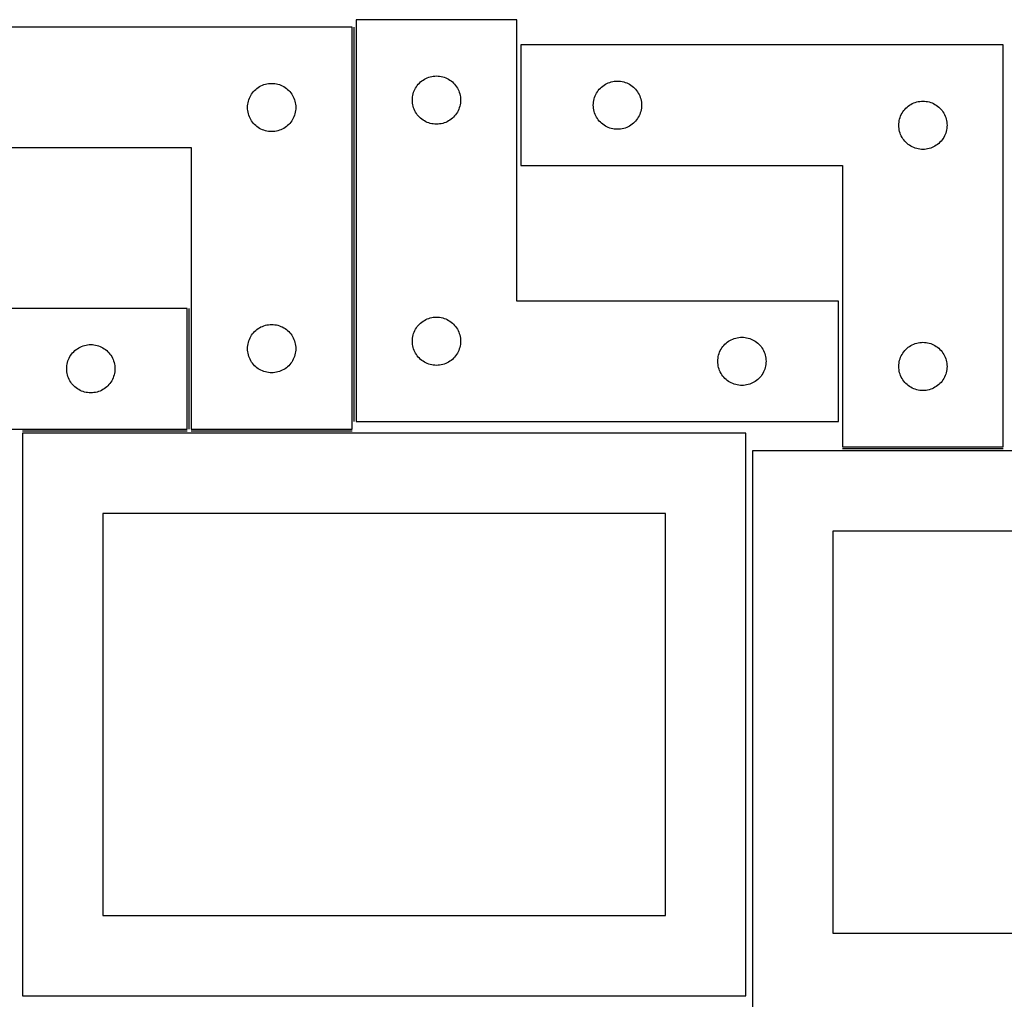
# Model space of a CAD drawing. Header units: millimetres. Extents: x 7 to 1243, y 7 to 2493.
# Tile 15 of 16: x 549 to 916, y 2128 to 2493. Entities that reach past the tile are written whole.
import ezdxf

# ---------------------------------------------------------------- set-up
doc = ezdxf.new("R2010")
doc.units = ezdxf.units.MM
doc.layers.add('COMMON', color=5, linetype='CONTINUOUS', true_color=0x0000ff)
doc.layers.add('CUT', color=7, linetype='CONTINUOUS', true_color=0x000000)

msp = doc.modelspace()

# ---------------------------------------------------------------- linework, layer by layer
at = {"layer": 'COMMON'}
for p, q in [((673.590543, 2343.397984), (673.590543, 2490.639924)), ((612.090542, 2340.639924), (612.090542, 2385.639924)), ((611.340541, 2339.889924), (549.798187, 2339.889924)), ((672.840542, 2339.889924), (612.840542, 2339.889924)), ((915.888881, 2333.243684), (855.888881, 2333.243684))]:
    msp.add_line(p, q, dxfattribs=at)
at = {"layer": 'CUT'}
for p, q in [((734.340543, 2493.397984), (674.340543, 2493.397984)), ((674.340543, 2493.397984), (674.340543, 2343.397984)), ((734.340543, 2388.397984), (734.340543, 2493.397984)), ((672.840542, 2490.639924), (492.840542, 2490.639924)), ((672.840542, 2340.639924), (672.840542, 2490.639924)), ((915.888881, 2483.993684), (735.888881, 2483.993684)), ((735.888881, 2483.993684), (735.888881, 2438.993684)), ((915.888881, 2333.993684), (915.888881, 2483.993684)), ((639.947586, 2469.162295), (640.51117, 2469.333257)), ((640.51117, 2469.333257), (641.084729, 2469.466992)), ((641.084729, 2469.466992), (641.665806, 2469.562928)), ((641.665806, 2469.562928), (642.251913, 2469.620654)), ((642.251913, 2469.620654), (642.840542, 2469.639924)), ((642.840542, 2469.639924), (643.42917, 2469.620654)), ((643.42917, 2469.620654), (644.015277, 2469.562928)), ((644.015277, 2469.562928), (644.596355, 2469.466992)), ((644.596355, 2469.466992), (645.169913, 2469.333257)), ((645.169913, 2469.333257), (645.733497, 2469.162295)), ((697.200363, 2468.876837), (697.573984, 2469.332096)), ((697.573984, 2469.332096), (697.976582, 2469.761945)), ((697.976582, 2469.761945), (698.40643, 2470.164542)), ((698.40643, 2470.164542), (698.86169, 2470.538164)), ((698.86169, 2470.538164), (699.340411, 2470.881211)), ((699.340411, 2470.881211), (699.840543, 2471.192213)), ((699.840543, 2471.192213), (700.359944, 2471.469839)), ((700.359944, 2471.469839), (700.896392, 2471.7129)), ((700.896392, 2471.7129), (701.447587, 2471.920355)), ((701.447587, 2471.920355), (702.011171, 2472.091317)), ((702.011171, 2472.091317), (702.58473, 2472.225052)), ((702.58473, 2472.225052), (703.165807, 2472.320988)), ((703.165807, 2472.320988), (703.751914, 2472.378714)), ((703.751914, 2472.378714), (704.340543, 2472.397984)), ((704.340543, 2472.397984), (704.929171, 2472.378714)), ((704.929171, 2472.378714), (705.515278, 2472.320988)), ((705.515278, 2472.320988), (706.096356, 2472.225052)), ((706.096356, 2472.225052), (706.669914, 2472.091317)), ((706.669914, 2472.091317), (707.233498, 2471.920355)), ((707.233498, 2471.920355), (707.784694, 2471.7129)), ((707.784694, 2471.7129), (708.321141, 2471.469839)), ((708.321141, 2471.469839), (708.840543, 2471.192213)), ((708.840543, 2471.192213), (709.340675, 2470.881211)), ((709.340675, 2470.881211), (709.819395, 2470.538164)), ((709.819395, 2470.538164), (710.274655, 2470.164542)), ((710.274655, 2470.164542), (710.704504, 2469.761945)), ((710.704504, 2469.761945), (711.107101, 2469.332096)), ((711.107101, 2469.332096), (711.480723, 2468.876837)), ((767.388881, 2469.287912), (767.908283, 2469.565539)), ((767.908283, 2469.565539), (768.444731, 2469.8086)), ((768.444731, 2469.8086), (768.995926, 2470.016055)), ((768.995926, 2470.016055), (769.55951, 2470.187016)), ((769.55951, 2470.187016), (770.133069, 2470.320751)), ((770.133069, 2470.320751), (770.714146, 2470.416688)), ((770.714146, 2470.416688), (771.300253, 2470.474414)), ((771.300253, 2470.474414), (771.888881, 2470.493684)), ((771.888881, 2470.493684), (772.47751, 2470.474414)), ((772.47751, 2470.474414), (773.063617, 2470.416688)), ((773.063617, 2470.416688), (773.644694, 2470.320751)), ((773.644694, 2470.320751), (774.218253, 2470.187016)), ((774.218253, 2470.187016), (774.781837, 2470.016055)), ((774.781837, 2470.016055), (775.333032, 2469.8086)), ((775.333032, 2469.8086), (775.86948, 2469.565539)), ((775.86948, 2469.565539), (776.388881, 2469.287912)), ((635.046313, 2465.139924), (635.357315, 2465.640056)), ((635.357315, 2465.640056), (635.700362, 2466.118777)), ((635.700362, 2466.118777), (636.073983, 2466.574036)), ((636.073983, 2466.574036), (636.476581, 2467.003885)), ((636.476581, 2467.003885), (636.906429, 2467.406482)), ((636.906429, 2467.406482), (637.361689, 2467.780104)), ((637.361689, 2467.780104), (637.84041, 2468.123151)), ((637.84041, 2468.123151), (638.340542, 2468.434153)), ((638.340542, 2468.434153), (638.859943, 2468.711779)), ((638.859943, 2468.711779), (639.396391, 2468.95484)), ((639.396391, 2468.95484), (639.947586, 2469.162295)), ((645.733497, 2469.162295), (646.284693, 2468.95484)), ((646.284693, 2468.95484), (646.82114, 2468.711779)), ((646.82114, 2468.711779), (647.340542, 2468.434153)), ((647.340542, 2468.434153), (647.840674, 2468.123151)), ((647.840674, 2468.123151), (648.319394, 2467.780104)), ((648.319394, 2467.780104), (648.774654, 2467.406482)), ((648.774654, 2467.406482), (649.204503, 2467.003885)), ((649.204503, 2467.003885), (649.6071, 2466.574036)), ((649.6071, 2466.574036), (649.980722, 2466.118777)), ((649.980722, 2466.118777), (650.323768, 2465.640056)), ((650.323768, 2465.640056), (650.63477, 2465.139924)), ((695.513475, 2465.153797), (695.64721, 2465.727356)), ((695.64721, 2465.727356), (695.818171, 2466.290939)), ((695.818171, 2466.290939), (696.025627, 2466.842135)), ((696.025627, 2466.842135), (696.268688, 2467.378582)), ((696.268688, 2467.378582), (696.546314, 2467.897984)), ((696.546314, 2467.897984), (696.857316, 2468.398116)), ((696.857316, 2468.398116), (697.200363, 2468.876837)), ((711.480723, 2468.876837), (711.823769, 2468.398116)), ((711.823769, 2468.398116), (712.134771, 2467.897984)), ((712.134771, 2467.897984), (712.412397, 2467.378582)), ((712.412397, 2467.378582), (712.655458, 2466.842135)), ((712.655458, 2466.842135), (712.862914, 2466.290939)), ((712.862914, 2466.290939), (713.033875, 2465.727356)), ((713.033875, 2465.727356), (713.16761, 2465.153797)), ((763.817027, 2465.474282), (764.094653, 2465.993684)), ((764.094653, 2465.993684), (764.405655, 2466.493816)), ((764.405655, 2466.493816), (764.748701, 2466.972537)), ((764.748701, 2466.972537), (765.122323, 2467.427796)), ((765.122323, 2467.427796), (765.52492, 2467.857645)), ((765.52492, 2467.857645), (765.954769, 2468.260242)), ((765.954769, 2468.260242), (766.410029, 2468.633864)), ((766.410029, 2468.633864), (766.888749, 2468.97691)), ((766.888749, 2468.97691), (767.388881, 2469.287912)), ((776.388881, 2469.287912), (776.889014, 2468.97691)), ((776.889014, 2468.97691), (777.367734, 2468.633864)), ((777.367734, 2468.633864), (777.822994, 2468.260242)), ((777.822994, 2468.260242), (778.252843, 2467.857645)), ((778.252843, 2467.857645), (778.65544, 2467.427796)), ((778.65544, 2467.427796), (779.029062, 2466.972537)), ((779.029062, 2466.972537), (779.372108, 2466.493816)), ((779.372108, 2466.493816), (779.68311, 2465.993684)), ((779.68311, 2465.993684), (779.960736, 2465.474282)), ((633.917538, 2461.81466), (634.013474, 2462.395737)), ((634.013474, 2462.395737), (634.147209, 2462.969295)), ((634.147209, 2462.969295), (634.31817, 2463.532879)), ((634.31817, 2463.532879), (634.525626, 2464.084075)), ((634.525626, 2464.084075), (634.768687, 2464.620522)), ((634.768687, 2464.620522), (635.046313, 2465.139924)), ((650.63477, 2465.139924), (650.912396, 2464.620522)), ((650.912396, 2464.620522), (651.155457, 2464.084075)), ((651.155457, 2464.084075), (651.362913, 2463.532879)), ((651.362913, 2463.532879), (651.533874, 2462.969295)), ((651.533874, 2462.969295), (651.667609, 2462.395737)), ((651.667609, 2462.395737), (651.763545, 2461.81466)), ((695.340543, 2463.397984), (695.359812, 2463.986612)), ((695.359812, 2462.809356), (695.340543, 2463.397984)), ((695.359812, 2463.986612), (695.417539, 2464.57272)), ((695.417539, 2462.223248), (695.359812, 2462.809356)), ((695.417539, 2464.57272), (695.513475, 2465.153797)), ((695.513475, 2461.642171), (695.417539, 2462.223248)), ((713.16761, 2465.153797), (713.263546, 2464.57272)), ((713.263546, 2462.223248), (713.16761, 2461.642171)), ((713.263546, 2464.57272), (713.321273, 2463.986612)), ((713.321273, 2462.809356), (713.263546, 2462.223248)), ((713.321273, 2463.986612), (713.340543, 2463.397984)), ((713.340543, 2463.397984), (713.321273, 2462.809356)), ((762.888881, 2461.493684), (762.908151, 2462.082312)), ((762.908151, 2462.082312), (762.965878, 2462.66842)), ((762.965878, 2462.66842), (763.061814, 2463.249497)), ((763.061814, 2463.249497), (763.195549, 2463.823055)), ((763.195549, 2463.823055), (763.36651, 2464.386639)), ((763.36651, 2464.386639), (763.573966, 2464.937835)), ((763.573966, 2464.937835), (763.817027, 2465.474282)), ((779.960736, 2465.474282), (780.203797, 2464.937835)), ((780.203797, 2464.937835), (780.411253, 2464.386639)), ((780.411253, 2464.386639), (780.582214, 2463.823055)), ((780.582214, 2463.823055), (780.715949, 2463.249497)), ((780.715949, 2463.249497), (780.811885, 2462.66842)), ((780.811885, 2462.66842), (780.869612, 2462.082312)), ((780.869612, 2462.082312), (780.888881, 2461.493684)), ((881.388881, 2461.787912), (881.908283, 2462.065539)), ((881.908283, 2462.065539), (882.444731, 2462.3086)), ((882.444731, 2462.3086), (882.995926, 2462.516055)), ((882.995926, 2462.516055), (883.55951, 2462.687016)), ((883.55951, 2462.687016), (884.133069, 2462.820751)), ((884.133069, 2462.820751), (884.714146, 2462.916688)), ((884.714146, 2462.916688), (885.300253, 2462.974414)), ((885.300253, 2462.974414), (885.888881, 2462.993684)), ((885.888881, 2462.993684), (886.47751, 2462.974414)), ((886.47751, 2462.974414), (887.063617, 2462.916688)), ((887.063617, 2462.916688), (887.644694, 2462.820751)), ((887.644694, 2462.820751), (888.218253, 2462.687016)), ((888.218253, 2462.687016), (888.781837, 2462.516055)), ((888.781837, 2462.516055), (889.333032, 2462.3086)), ((889.333032, 2462.3086), (889.86948, 2462.065539)), ((889.86948, 2462.065539), (890.388881, 2461.787912)), ((633.840542, 2460.639924), (633.859811, 2461.228552)), ((633.859811, 2460.051296), (633.840542, 2460.639924)), ((633.859811, 2461.228552), (633.917538, 2461.81466)), ((633.917538, 2459.465188), (633.859811, 2460.051296)), ((634.013474, 2458.884111), (633.917538, 2459.465188)), ((634.147209, 2458.310553), (634.013474, 2458.884111)), ((634.31817, 2457.746969), (634.147209, 2458.310553)), ((651.533874, 2458.310553), (651.362913, 2457.746969)), ((651.667609, 2458.884111), (651.533874, 2458.310553)), ((651.763545, 2459.465188), (651.667609, 2458.884111)), ((651.763545, 2461.81466), (651.821272, 2461.228552)), ((651.821272, 2460.051296), (651.763545, 2459.465188)), ((651.821272, 2461.228552), (651.840542, 2460.639924)), ((651.840542, 2460.639924), (651.821272, 2460.051296)), ((695.64721, 2461.068613), (695.513475, 2461.642171)), ((695.818171, 2460.505029), (695.64721, 2461.068613)), ((696.025627, 2459.953833), (695.818171, 2460.505029)), ((696.268688, 2459.417386), (696.025627, 2459.953833)), ((696.546314, 2458.897984), (696.268688, 2459.417386)), ((696.857316, 2458.397852), (696.546314, 2458.897984)), ((697.200363, 2457.919131), (696.857316, 2458.397852)), ((711.823769, 2458.397852), (711.480723, 2457.919131)), ((712.134771, 2458.897984), (711.823769, 2458.397852)), ((712.412397, 2459.417386), (712.134771, 2458.897984)), ((712.655458, 2459.953833), (712.412397, 2459.417386)), ((712.862914, 2460.505029), (712.655458, 2459.953833)), ((713.033875, 2461.068613), (712.862914, 2460.505029)), ((713.16761, 2461.642171), (713.033875, 2461.068613)), ((762.908151, 2460.905056), (762.888881, 2461.493684)), ((762.965878, 2460.318948), (762.908151, 2460.905056)), ((763.061814, 2459.737871), (762.965878, 2460.318948)), ((763.195549, 2459.164312), (763.061814, 2459.737871)), ((763.36651, 2458.600729), (763.195549, 2459.164312)), ((763.573966, 2458.049533), (763.36651, 2458.600729)), ((780.411253, 2458.600729), (780.203797, 2458.049533)), ((780.582214, 2459.164312), (780.411253, 2458.600729)), ((780.715949, 2459.737871), (780.582214, 2459.164312)), ((780.811885, 2460.318948), (780.715949, 2459.737871)), ((780.869612, 2460.905056), (780.811885, 2460.318948)), ((780.888881, 2461.493684), (780.869612, 2460.905056)), ((877.817027, 2457.974282), (878.094653, 2458.493684)), ((878.094653, 2458.493684), (878.405655, 2458.993816)), ((878.405655, 2458.993816), (878.748701, 2459.472537)), ((878.748701, 2459.472537), (879.122323, 2459.927796)), ((879.122323, 2459.927796), (879.52492, 2460.357645)), ((879.52492, 2460.357645), (879.954769, 2460.760242)), ((879.954769, 2460.760242), (880.410029, 2461.133864)), ((880.410029, 2461.133864), (880.888749, 2461.47691)), ((880.888749, 2461.47691), (881.388881, 2461.787912)), ((890.388881, 2461.787912), (890.889014, 2461.47691)), ((890.889014, 2461.47691), (891.367734, 2461.133864)), ((891.367734, 2461.133864), (891.822994, 2460.760242)), ((891.822994, 2460.760242), (892.252843, 2460.357645)), ((892.252843, 2460.357645), (892.65544, 2459.927796)), ((892.65544, 2459.927796), (893.029062, 2459.472537)), ((893.029062, 2459.472537), (893.372108, 2458.993816)), ((893.372108, 2458.993816), (893.68311, 2458.493684)), ((893.68311, 2458.493684), (893.960736, 2457.974282)), ((634.525626, 2457.195773), (634.31817, 2457.746969)), ((634.768687, 2456.659326), (634.525626, 2457.195773)), ((635.046313, 2456.139924), (634.768687, 2456.659326)), ((635.357315, 2455.639792), (635.046313, 2456.139924)), ((635.700362, 2455.161071), (635.357315, 2455.639792)), ((636.073983, 2454.705812), (635.700362, 2455.161071)), ((636.476581, 2454.275963), (636.073983, 2454.705812)), ((649.6071, 2454.705812), (649.204503, 2454.275963)), ((649.980722, 2455.161071), (649.6071, 2454.705812)), ((650.323768, 2455.639792), (649.980722, 2455.161071)), ((650.63477, 2456.139924), (650.323768, 2455.639792)), ((650.912396, 2456.659326), (650.63477, 2456.139924)), ((651.155457, 2457.195773), (650.912396, 2456.659326)), ((651.362913, 2457.746969), (651.155457, 2457.195773)), ((697.573984, 2457.463872), (697.200363, 2457.919131)), ((697.976582, 2457.034023), (697.573984, 2457.463872)), ((698.40643, 2456.631426), (697.976582, 2457.034023)), ((698.86169, 2456.257804), (698.40643, 2456.631426)), ((699.340411, 2455.914758), (698.86169, 2456.257804)), ((699.840543, 2455.603755), (699.340411, 2455.914758)), ((700.359944, 2455.326129), (699.840543, 2455.603755)), ((700.896392, 2455.083068), (700.359944, 2455.326129)), ((701.447587, 2454.875613), (700.896392, 2455.083068)), ((702.011171, 2454.704652), (701.447587, 2454.875613)), ((702.58473, 2454.570917), (702.011171, 2454.704652)), ((706.669914, 2454.704652), (706.096356, 2454.570917)), ((707.233498, 2454.875613), (706.669914, 2454.704652)), ((707.784694, 2455.083068), (707.233498, 2454.875613)), ((708.321141, 2455.326129), (707.784694, 2455.083068)), ((708.840543, 2455.603755), (708.321141, 2455.326129)), ((709.340675, 2455.914758), (708.840543, 2455.603755)), ((709.819395, 2456.257804), (709.340675, 2455.914758)), ((710.274655, 2456.631426), (709.819395, 2456.257804)), ((710.704504, 2457.034023), (710.274655, 2456.631426)), ((711.107101, 2457.463872), (710.704504, 2457.034023)), ((711.480723, 2457.919131), (711.107101, 2457.463872)), ((763.817027, 2457.513086), (763.573966, 2458.049533)), ((764.094653, 2456.993684), (763.817027, 2457.513086)), ((764.405655, 2456.493552), (764.094653, 2456.993684)), ((764.748701, 2456.014831), (764.405655, 2456.493552)), ((765.122323, 2455.559572), (764.748701, 2456.014831)), ((765.52492, 2455.129723), (765.122323, 2455.559572)), ((765.954769, 2454.727126), (765.52492, 2455.129723)), ((766.410029, 2454.353504), (765.954769, 2454.727126)), ((777.822994, 2454.727126), (777.367734, 2454.353504)), ((778.252843, 2455.129723), (777.822994, 2454.727126)), ((778.65544, 2455.559572), (778.252843, 2455.129723)), ((779.029062, 2456.014831), (778.65544, 2455.559572)), ((779.372108, 2456.493552), (779.029062, 2456.014831)), ((779.68311, 2456.993684), (779.372108, 2456.493552)), ((779.960736, 2457.513086), (779.68311, 2456.993684)), ((780.203797, 2458.049533), (779.960736, 2457.513086)), ((876.908151, 2454.582312), (876.965878, 2455.16842)), ((876.965878, 2455.16842), (877.061814, 2455.749497)), ((877.061814, 2455.749497), (877.195549, 2456.323055)), ((877.195549, 2456.323055), (877.36651, 2456.886639)), ((877.36651, 2456.886639), (877.573966, 2457.437835)), ((877.573966, 2457.437835), (877.817027, 2457.974282)), ((893.960736, 2457.974282), (894.203797, 2457.437835)), ((894.203797, 2457.437835), (894.411253, 2456.886639)), ((894.411253, 2456.886639), (894.582214, 2456.323055)), ((894.582214, 2456.323055), (894.715949, 2455.749497)), ((894.715949, 2455.749497), (894.811885, 2455.16842)), ((894.811885, 2455.16842), (894.869612, 2454.582312)), ((636.906429, 2453.873366), (636.476581, 2454.275963)), ((637.361689, 2453.499744), (636.906429, 2453.873366)), ((637.84041, 2453.156698), (637.361689, 2453.499744)), ((638.340542, 2452.845695), (637.84041, 2453.156698)), ((638.859943, 2452.568069), (638.340542, 2452.845695)), ((639.396391, 2452.325008), (638.859943, 2452.568069)), ((639.947586, 2452.117553), (639.396391, 2452.325008)), ((640.51117, 2451.946592), (639.947586, 2452.117553)), ((641.084729, 2451.812857), (640.51117, 2451.946592)), ((641.665806, 2451.71692), (641.084729, 2451.812857)), ((642.251913, 2451.659194), (641.665806, 2451.71692)), ((642.840542, 2451.639924), (642.251913, 2451.659194)), ((643.42917, 2451.659194), (642.840542, 2451.639924)), ((644.015277, 2451.71692), (643.42917, 2451.659194)), ((644.596355, 2451.812857), (644.015277, 2451.71692)), ((645.169913, 2451.946592), (644.596355, 2451.812857)), ((645.733497, 2452.117553), (645.169913, 2451.946592)), ((646.284693, 2452.325008), (645.733497, 2452.117553)), ((646.82114, 2452.568069), (646.284693, 2452.325008)), ((647.340542, 2452.845695), (646.82114, 2452.568069)), ((647.840674, 2453.156698), (647.340542, 2452.845695)), ((648.319394, 2453.499744), (647.840674, 2453.156698)), ((648.774654, 2453.873366), (648.319394, 2453.499744)), ((649.204503, 2454.275963), (648.774654, 2453.873366)), ((703.165807, 2454.47498), (702.58473, 2454.570917)), ((703.751914, 2454.417254), (703.165807, 2454.47498)), ((704.340543, 2454.397984), (703.751914, 2454.417254)), ((704.929171, 2454.417254), (704.340543, 2454.397984)), ((705.515278, 2454.47498), (704.929171, 2454.417254)), ((706.096356, 2454.570917), (705.515278, 2454.47498)), ((766.888749, 2454.010457), (766.410029, 2454.353504)), ((767.388881, 2453.699455), (766.888749, 2454.010457)), ((767.908283, 2453.421829), (767.388881, 2453.699455)), ((768.444731, 2453.178768), (767.908283, 2453.421829)), ((768.995926, 2452.971313), (768.444731, 2453.178768)), ((769.55951, 2452.800351), (768.995926, 2452.971313)), ((770.133069, 2452.666616), (769.55951, 2452.800351)), ((770.714146, 2452.57068), (770.133069, 2452.666616)), ((771.300253, 2452.512954), (770.714146, 2452.57068)), ((771.888881, 2452.493684), (771.300253, 2452.512954)), ((772.47751, 2452.512954), (771.888881, 2452.493684)), ((773.063617, 2452.57068), (772.47751, 2452.512954)), ((773.644694, 2452.666616), (773.063617, 2452.57068)), ((774.218253, 2452.800351), (773.644694, 2452.666616)), ((774.781837, 2452.971313), (774.218253, 2452.800351)), ((775.333032, 2453.178768), (774.781837, 2452.971313)), ((775.86948, 2453.421829), (775.333032, 2453.178768)), ((776.388881, 2453.699455), (775.86948, 2453.421829)), ((776.889014, 2454.010457), (776.388881, 2453.699455)), ((777.367734, 2454.353504), (776.889014, 2454.010457)), ((876.888881, 2453.993684), (876.908151, 2454.582312)), ((876.908151, 2453.405056), (876.888881, 2453.993684)), ((876.965878, 2452.818948), (876.908151, 2453.405056)), ((877.061814, 2452.237871), (876.965878, 2452.818948)), ((877.195549, 2451.664312), (877.061814, 2452.237871)), ((877.36651, 2451.100729), (877.195549, 2451.664312)), ((877.573966, 2450.549533), (877.36651, 2451.100729)), ((894.411253, 2451.100729), (894.203797, 2450.549533)), ((894.582214, 2451.664312), (894.411253, 2451.100729)), ((894.715949, 2452.237871), (894.582214, 2451.664312)), ((894.811885, 2452.818948), (894.715949, 2452.237871)), ((894.869612, 2453.405056), (894.811885, 2452.818948)), ((894.869612, 2454.582312), (894.888881, 2453.993684)), ((894.888881, 2453.993684), (894.869612, 2453.405056)), ((877.817027, 2450.013086), (877.573966, 2450.549533)), ((878.094653, 2449.493684), (877.817027, 2450.013086)), ((878.405655, 2448.993552), (878.094653, 2449.493684)), ((878.748701, 2448.514831), (878.405655, 2448.993552)), ((879.122323, 2448.059572), (878.748701, 2448.514831)), ((879.52492, 2447.629723), (879.122323, 2448.059572)), ((879.954769, 2447.227126), (879.52492, 2447.629723)), ((892.252843, 2447.629723), (891.822994, 2447.227126)), ((892.65544, 2448.059572), (892.252843, 2447.629723)), ((893.029062, 2448.514831), (892.65544, 2448.059572)), ((893.372108, 2448.993552), (893.029062, 2448.514831)), ((893.68311, 2449.493684), (893.372108, 2448.993552)), ((893.960736, 2450.013086), (893.68311, 2449.493684)), ((894.203797, 2450.549533), (893.960736, 2450.013086)), ((492.840542, 2445.639924), (612.840542, 2445.639924)), ((612.840542, 2445.639924), (612.840542, 2340.639924)), ((880.410029, 2446.853504), (879.954769, 2447.227126)), ((880.888749, 2446.510457), (880.410029, 2446.853504)), ((881.388881, 2446.199455), (880.888749, 2446.510457)), ((881.908283, 2445.921829), (881.388881, 2446.199455)), ((882.444731, 2445.678768), (881.908283, 2445.921829)), ((882.995926, 2445.471313), (882.444731, 2445.678768)), ((883.55951, 2445.300351), (882.995926, 2445.471313)), ((884.133069, 2445.166616), (883.55951, 2445.300351)), ((884.714146, 2445.07068), (884.133069, 2445.166616)), ((885.300253, 2445.012954), (884.714146, 2445.07068)), ((885.888881, 2444.993684), (885.300253, 2445.012954)), ((886.47751, 2445.012954), (885.888881, 2444.993684)), ((887.063617, 2445.07068), (886.47751, 2445.012954)), ((887.644694, 2445.166616), (887.063617, 2445.07068)), ((888.218253, 2445.300351), (887.644694, 2445.166616)), ((888.781837, 2445.471313), (888.218253, 2445.300351)), ((889.333032, 2445.678768), (888.781837, 2445.471313)), ((889.86948, 2445.921829), (889.333032, 2445.678768)), ((890.388881, 2446.199455), (889.86948, 2445.921829)), ((890.889014, 2446.510457), (890.388881, 2446.199455)), ((891.367734, 2446.853504), (890.889014, 2446.510457)), ((891.822994, 2447.227126), (891.367734, 2446.853504)), ((735.888881, 2438.993684), (855.888881, 2438.993684)), ((855.888881, 2438.993684), (855.888881, 2333.993684)), ((611.340541, 2385.639924), (491.340541, 2385.639924)), ((611.340541, 2340.639924), (611.340541, 2385.639924)), ((854.340543, 2388.397984), (734.340543, 2388.397984)), ((854.340543, 2343.397984), (854.340543, 2388.397984)), ((699.340411, 2380.881211), (699.840543, 2381.192213)), ((699.840543, 2381.192213), (700.359944, 2381.469839)), ((700.359944, 2381.469839), (700.896392, 2381.7129)), ((700.896392, 2381.7129), (701.447587, 2381.920355)), ((701.447587, 2381.920355), (702.011171, 2382.091317)), ((702.011171, 2382.091317), (702.58473, 2382.225052)), ((702.58473, 2382.225052), (703.165807, 2382.320988)), ((703.165807, 2382.320988), (703.751914, 2382.378714)), ((703.751914, 2382.378714), (704.340543, 2382.397984)), ((704.340543, 2382.397984), (704.929171, 2382.378714)), ((704.929171, 2382.378714), (705.515278, 2382.320988)), ((705.515278, 2382.320988), (706.096356, 2382.225052)), ((706.096356, 2382.225052), (706.669914, 2382.091317)), ((706.669914, 2382.091317), (707.233498, 2381.920355)), ((707.233498, 2381.920355), (707.784694, 2381.7129)), ((707.784694, 2381.7129), (708.321141, 2381.469839)), ((708.321141, 2381.469839), (708.840543, 2381.192213)), ((708.840543, 2381.192213), (709.340675, 2380.881211)), ((636.906429, 2377.406482), (637.361689, 2377.780104)), ((637.361689, 2377.780104), (637.84041, 2378.123151)), ((637.84041, 2378.123151), (638.340542, 2378.434153)), ((638.340542, 2378.434153), (638.859943, 2378.711779)), ((638.859943, 2378.711779), (639.396391, 2378.95484)), ((639.396391, 2378.95484), (639.947586, 2379.162295)), ((639.947586, 2379.162295), (640.51117, 2379.333257)), ((640.51117, 2379.333257), (641.084729, 2379.466992)), ((641.084729, 2379.466992), (641.665806, 2379.562928)), ((641.665806, 2379.562928), (642.251913, 2379.620654)), ((642.251913, 2379.620654), (642.840542, 2379.639924)), ((642.840542, 2379.639924), (643.42917, 2379.620654)), ((643.42917, 2379.620654), (644.015277, 2379.562928)), ((644.015277, 2379.562928), (644.596355, 2379.466992)), ((644.596355, 2379.466992), (645.169913, 2379.333257)), ((645.169913, 2379.333257), (645.733497, 2379.162295)), ((645.733497, 2379.162295), (646.284693, 2378.95484)), ((646.284693, 2378.95484), (646.82114, 2378.711779)), ((646.82114, 2378.711779), (647.340542, 2378.434153)), ((647.340542, 2378.434153), (647.840674, 2378.123151)), ((647.840674, 2378.123151), (648.319394, 2377.780104)), ((648.319394, 2377.780104), (648.774654, 2377.406482)), ((696.268688, 2377.378582), (696.546314, 2377.897984)), ((696.546314, 2377.897984), (696.857316, 2378.398116)), ((696.857316, 2378.398116), (697.200363, 2378.876837)), ((697.200363, 2378.876837), (697.573984, 2379.332096)), ((697.573984, 2379.332096), (697.976582, 2379.761945)), ((697.976582, 2379.761945), (698.40643, 2380.164542)), ((698.40643, 2380.164542), (698.86169, 2380.538164)), ((698.86169, 2380.538164), (699.340411, 2380.881211)), ((709.340675, 2380.881211), (709.819395, 2380.538164)), ((709.819395, 2380.538164), (710.274655, 2380.164542)), ((710.274655, 2380.164542), (710.704504, 2379.761945)), ((710.704504, 2379.761945), (711.107101, 2379.332096)), ((711.107101, 2379.332096), (711.480723, 2378.876837)), ((711.480723, 2378.876837), (711.823769, 2378.398116)), ((711.823769, 2378.398116), (712.134771, 2377.897984)), ((712.134771, 2377.897984), (712.412397, 2377.378582)), ((634.31817, 2373.532879), (634.525626, 2374.084075)), ((634.525626, 2374.084075), (634.768687, 2374.620522)), ((634.768687, 2374.620522), (635.046313, 2375.139924)), ((635.046313, 2375.139924), (635.357315, 2375.640056)), ((635.357315, 2375.640056), (635.700362, 2376.118777)), ((635.700362, 2376.118777), (636.073983, 2376.574036)), ((636.073983, 2376.574036), (636.476581, 2377.003885)), ((636.476581, 2377.003885), (636.906429, 2377.406482)), ((648.774654, 2377.406482), (649.204503, 2377.003885)), ((649.204503, 2377.003885), (649.6071, 2376.574036)), ((649.6071, 2376.574036), (649.980722, 2376.118777)), ((649.980722, 2376.118777), (650.323768, 2375.640056)), ((650.323768, 2375.640056), (650.63477, 2375.139924)), ((650.63477, 2375.139924), (650.912396, 2374.620522)), ((650.912396, 2374.620522), (651.155457, 2374.084075)), ((651.155457, 2374.084075), (651.362913, 2373.532879)), ((695.340543, 2373.397984), (695.359812, 2373.986612)), ((695.359812, 2373.986612), (695.417539, 2374.57272)), ((695.417539, 2374.57272), (695.513475, 2375.153797)), ((695.513475, 2375.153797), (695.64721, 2375.727356)), ((695.64721, 2375.727356), (695.818171, 2376.290939)), ((695.818171, 2376.290939), (696.025627, 2376.842135)), ((696.025627, 2376.842135), (696.268688, 2377.378582)), ((712.412397, 2377.378582), (712.655458, 2376.842135)), ((712.655458, 2376.842135), (712.862914, 2376.290939)), ((712.862914, 2376.290939), (713.033875, 2375.727356)), ((713.033875, 2375.727356), (713.16761, 2375.153797)), ((713.16761, 2375.153797), (713.263546, 2374.57272)), ((713.263546, 2374.57272), (713.321273, 2373.986612)), ((713.321273, 2373.986612), (713.340543, 2373.397984)), ((813.840543, 2373.692213), (814.359944, 2373.969839)), ((814.359944, 2373.969839), (814.896392, 2374.2129)), ((814.896392, 2374.2129), (815.447587, 2374.420355)), ((815.447587, 2374.420355), (816.011171, 2374.591317)), ((816.011171, 2374.591317), (816.58473, 2374.725052)), ((816.58473, 2374.725052), (817.165807, 2374.820988)), ((817.165807, 2374.820988), (817.751914, 2374.878714)), ((817.751914, 2374.878714), (818.340543, 2374.897984)), ((818.340543, 2374.897984), (818.929171, 2374.878714)), ((818.929171, 2374.878714), (819.515278, 2374.820988)), ((819.515278, 2374.820988), (820.096356, 2374.725052)), ((820.096356, 2374.725052), (820.669914, 2374.591317)), ((820.669914, 2374.591317), (821.233498, 2374.420355)), ((821.233498, 2374.420355), (821.784694, 2374.2129)), ((821.784694, 2374.2129), (822.321141, 2373.969839)), ((822.321141, 2373.969839), (822.840543, 2373.692213)), ((569.406428, 2369.906482), (569.861688, 2370.280104)), ((569.861688, 2370.280104), (570.340409, 2370.623151)), ((570.340409, 2370.623151), (570.840541, 2370.934153)), ((570.840541, 2370.934153), (571.359942, 2371.211779)), ((571.359942, 2371.211779), (571.89639, 2371.45484)), ((571.89639, 2371.45484), (572.447585, 2371.662295)), ((572.447585, 2371.662295), (573.011169, 2371.833257)), ((573.011169, 2371.833257), (573.584728, 2371.966992)), ((573.584728, 2371.966992), (574.165805, 2372.062928)), ((574.165805, 2372.062928), (574.751912, 2372.120654)), ((574.751912, 2372.120654), (575.340541, 2372.139924)), ((575.340541, 2372.139924), (575.929169, 2372.120654)), ((575.929169, 2372.120654), (576.515276, 2372.062928)), ((576.515276, 2372.062928), (577.096354, 2371.966992)), ((577.096354, 2371.966992), (577.669912, 2371.833257)), ((577.669912, 2371.833257), (578.233496, 2371.662295)), ((578.233496, 2371.662295), (578.784692, 2371.45484)), ((578.784692, 2371.45484), (579.321139, 2371.211779)), ((579.321139, 2371.211779), (579.840541, 2370.934153)), ((579.840541, 2370.934153), (580.340673, 2370.623151)), ((580.340673, 2370.623151), (580.819393, 2370.280104)), ((580.819393, 2370.280104), (581.274653, 2369.906482)), ((633.840542, 2370.639924), (633.859811, 2371.228552)), ((633.859811, 2370.051296), (633.840542, 2370.639924)), ((633.859811, 2371.228552), (633.917538, 2371.81466)), ((633.917538, 2371.81466), (634.013474, 2372.395737)), ((634.013474, 2372.395737), (634.147209, 2372.969295)), ((634.147209, 2372.969295), (634.31817, 2373.532879)), ((651.362913, 2373.532879), (651.533874, 2372.969295)), ((651.533874, 2372.969295), (651.667609, 2372.395737)), ((651.667609, 2372.395737), (651.763545, 2371.81466)), ((651.763545, 2371.81466), (651.821272, 2371.228552)), ((651.821272, 2371.228552), (651.840542, 2370.639924)), ((651.840542, 2370.639924), (651.821272, 2370.051296)), ((695.359812, 2372.809356), (695.340543, 2373.397984)), ((695.417539, 2372.223248), (695.359812, 2372.809356)), ((695.513475, 2371.642171), (695.417539, 2372.223248)), ((695.64721, 2371.068613), (695.513475, 2371.642171)), ((695.818171, 2370.505029), (695.64721, 2371.068613)), ((696.025627, 2369.953833), (695.818171, 2370.505029)), ((712.862914, 2370.505029), (712.655458, 2369.953833)), ((713.033875, 2371.068613), (712.862914, 2370.505029)), ((713.16761, 2371.642171), (713.033875, 2371.068613)), ((713.263546, 2372.223248), (713.16761, 2371.642171)), ((713.321273, 2372.809356), (713.263546, 2372.223248)), ((713.340543, 2373.397984), (713.321273, 2372.809356)), ((810.268688, 2369.878582), (810.546314, 2370.397984)), ((810.546314, 2370.397984), (810.857316, 2370.898116)), ((810.857316, 2370.898116), (811.200363, 2371.376837)), ((811.200363, 2371.376837), (811.573984, 2371.832096)), ((811.573984, 2371.832096), (811.976582, 2372.261945)), ((811.976582, 2372.261945), (812.40643, 2372.664542)), ((812.40643, 2372.664542), (812.86169, 2373.038164)), ((812.86169, 2373.038164), (813.340411, 2373.381211)), ((813.340411, 2373.381211), (813.840543, 2373.692213)), ((822.840543, 2373.692213), (823.340675, 2373.381211)), ((823.340675, 2373.381211), (823.819395, 2373.038164)), ((823.819395, 2373.038164), (824.274655, 2372.664542)), ((824.274655, 2372.664542), (824.704504, 2372.261945)), ((824.704504, 2372.261945), (825.107101, 2371.832096)), ((825.107101, 2371.832096), (825.480723, 2371.376837)), ((825.480723, 2371.376837), (825.823769, 2370.898116)), ((825.823769, 2370.898116), (826.134771, 2370.397984)), ((826.134771, 2370.397984), (826.412397, 2369.878582)), ((879.122323, 2369.927796), (879.52492, 2370.357645)), ((879.52492, 2370.357645), (879.954769, 2370.760242)), ((879.954769, 2370.760242), (880.410029, 2371.133864)), ((880.410029, 2371.133864), (880.888749, 2371.47691)), ((880.888749, 2371.47691), (881.388881, 2371.787912)), ((881.388881, 2371.787912), (881.908283, 2372.065539)), ((881.908283, 2372.065539), (882.444731, 2372.3086)), ((882.444731, 2372.3086), (882.995926, 2372.516055)), ((882.995926, 2372.516055), (883.55951, 2372.687016)), ((883.55951, 2372.687016), (884.133069, 2372.820751)), ((884.133069, 2372.820751), (884.714146, 2372.916688)), ((884.714146, 2372.916688), (885.300253, 2372.974414)), ((885.300253, 2372.974414), (885.888881, 2372.993684)), ((885.888881, 2372.993684), (886.47751, 2372.974414)), ((886.47751, 2372.974414), (887.063617, 2372.916688)), ((887.063617, 2372.916688), (887.644694, 2372.820751)), ((887.644694, 2372.820751), (888.218253, 2372.687016)), ((888.218253, 2372.687016), (888.781837, 2372.516055)), ((888.781837, 2372.516055), (889.333032, 2372.3086)), ((889.333032, 2372.3086), (889.86948, 2372.065539)), ((889.86948, 2372.065539), (890.388881, 2371.787912)), ((890.388881, 2371.787912), (890.889014, 2371.47691)), ((890.889014, 2371.47691), (891.367734, 2371.133864)), ((891.367734, 2371.133864), (891.822994, 2370.760242)), ((891.822994, 2370.760242), (892.252843, 2370.357645)), ((892.252843, 2370.357645), (892.65544, 2369.927796)), ((566.818169, 2366.032879), (567.025625, 2366.584075)), ((567.025625, 2366.584075), (567.268686, 2367.120522)), ((567.268686, 2367.120522), (567.546312, 2367.639924)), ((567.546312, 2367.639924), (567.857314, 2368.140056)), ((567.857314, 2368.140056), (568.200361, 2368.618777)), ((568.200361, 2368.618777), (568.573982, 2369.074036)), ((568.573982, 2369.074036), (568.97658, 2369.503885)), ((568.97658, 2369.503885), (569.406428, 2369.906482)), ((581.274653, 2369.906482), (581.704502, 2369.503885)), ((581.704502, 2369.503885), (582.107099, 2369.074036)), ((582.107099, 2369.074036), (582.480721, 2368.618777)), ((582.480721, 2368.618777), (582.823767, 2368.140056)), ((582.823767, 2368.140056), (583.134769, 2367.639924)), ((583.134769, 2367.639924), (583.412395, 2367.120522)), ((583.412395, 2367.120522), (583.655456, 2366.584075)), ((583.655456, 2366.584075), (583.862912, 2366.032879)), ((633.917538, 2369.465188), (633.859811, 2370.051296)), ((634.013474, 2368.884111), (633.917538, 2369.465188)), ((634.147209, 2368.310553), (634.013474, 2368.884111)), ((634.31817, 2367.746969), (634.147209, 2368.310553)), ((634.525626, 2367.195773), (634.31817, 2367.746969)), ((634.768687, 2366.659326), (634.525626, 2367.195773)), ((635.046313, 2366.139924), (634.768687, 2366.659326)), ((650.912396, 2366.659326), (650.63477, 2366.139924)), ((651.155457, 2367.195773), (650.912396, 2366.659326)), ((651.362913, 2367.746969), (651.155457, 2367.195773)), ((651.533874, 2368.310553), (651.362913, 2367.746969)), ((651.667609, 2368.884111), (651.533874, 2368.310553)), ((651.763545, 2369.465188), (651.667609, 2368.884111)), ((651.821272, 2370.051296), (651.763545, 2369.465188)), ((696.268688, 2369.417386), (696.025627, 2369.953833)), ((696.546314, 2368.897984), (696.268688, 2369.417386)), ((696.857316, 2368.397852), (696.546314, 2368.897984)), ((697.200363, 2367.919131), (696.857316, 2368.397852)), ((697.573984, 2367.463872), (697.200363, 2367.919131)), ((697.976582, 2367.034023), (697.573984, 2367.463872)), ((698.40643, 2366.631426), (697.976582, 2367.034023)), ((698.86169, 2366.257804), (698.40643, 2366.631426)), ((710.274655, 2366.631426), (709.819395, 2366.257804)), ((710.704504, 2367.034023), (710.274655, 2366.631426)), ((711.107101, 2367.463872), (710.704504, 2367.034023)), ((711.480723, 2367.919131), (711.107101, 2367.463872)), ((711.823769, 2368.397852), (711.480723, 2367.919131)), ((712.134771, 2368.897984), (711.823769, 2368.397852)), ((712.412397, 2369.417386), (712.134771, 2368.897984)), ((712.655458, 2369.953833), (712.412397, 2369.417386)), ((809.340543, 2365.897984), (809.359812, 2366.486612)), ((809.359812, 2366.486612), (809.417539, 2367.07272)), ((809.417539, 2367.07272), (809.513475, 2367.653797)), ((809.513475, 2367.653797), (809.64721, 2368.227356)), ((809.64721, 2368.227356), (809.818171, 2368.790939)), ((809.818171, 2368.790939), (810.025627, 2369.342135)), ((810.025627, 2369.342135), (810.268688, 2369.878582)), ((826.412397, 2369.878582), (826.655458, 2369.342135)), ((826.655458, 2369.342135), (826.862914, 2368.790939)), ((826.862914, 2368.790939), (827.033875, 2368.227356)), ((827.033875, 2368.227356), (827.16761, 2367.653797)), ((827.16761, 2367.653797), (827.263546, 2367.07272)), ((827.263546, 2367.07272), (827.321273, 2366.486612)), ((827.321273, 2366.486612), (827.340543, 2365.897984)), ((877.195549, 2366.323055), (877.36651, 2366.886639)), ((877.36651, 2366.886639), (877.573966, 2367.437835)), ((877.573966, 2367.437835), (877.817027, 2367.974282)), ((877.817027, 2367.974282), (878.094653, 2368.493684)), ((878.094653, 2368.493684), (878.405655, 2368.993816)), ((878.405655, 2368.993816), (878.748701, 2369.472537)), ((878.748701, 2369.472537), (879.122323, 2369.927796)), ((892.65544, 2369.927796), (893.029062, 2369.472537)), ((893.029062, 2369.472537), (893.372108, 2368.993816)), ((893.372108, 2368.993816), (893.68311, 2368.493684)), ((893.68311, 2368.493684), (893.960736, 2367.974282)), ((893.960736, 2367.974282), (894.203797, 2367.437835)), ((894.203797, 2367.437835), (894.411253, 2366.886639)), ((894.411253, 2366.886639), (894.582214, 2366.323055)), ((566.340541, 2363.139924), (566.35981, 2363.728552)), ((566.35981, 2362.551296), (566.340541, 2363.139924)), ((566.35981, 2363.728552), (566.417537, 2364.31466)), ((566.417537, 2364.31466), (566.513473, 2364.895737)), ((566.513473, 2364.895737), (566.647208, 2365.469295)), ((566.647208, 2365.469295), (566.818169, 2366.032879)), ((583.862912, 2366.032879), (584.033873, 2365.469295)), ((584.033873, 2365.469295), (584.167608, 2364.895737)), ((584.167608, 2364.895737), (584.263544, 2364.31466)), ((584.263544, 2364.31466), (584.321271, 2363.728552)), ((584.321271, 2363.728552), (584.340541, 2363.139924)), ((584.340541, 2363.139924), (584.321271, 2362.551296)), ((635.357315, 2365.639792), (635.046313, 2366.139924)), ((635.700362, 2365.161071), (635.357315, 2365.639792)), ((636.073983, 2364.705812), (635.700362, 2365.161071)), ((636.476581, 2364.275963), (636.073983, 2364.705812)), ((636.906429, 2363.873366), (636.476581, 2364.275963)), ((637.361689, 2363.499744), (636.906429, 2363.873366)), ((637.84041, 2363.156698), (637.361689, 2363.499744)), ((638.340542, 2362.845695), (637.84041, 2363.156698)), ((638.859943, 2362.568069), (638.340542, 2362.845695)), ((647.340542, 2362.845695), (646.82114, 2362.568069)), ((647.840674, 2363.156698), (647.340542, 2362.845695)), ((648.319394, 2363.499744), (647.840674, 2363.156698)), ((648.774654, 2363.873366), (648.319394, 2363.499744)), ((649.204503, 2364.275963), (648.774654, 2363.873366)), ((649.6071, 2364.705812), (649.204503, 2364.275963)), ((649.980722, 2365.161071), (649.6071, 2364.705812)), ((650.323768, 2365.639792), (649.980722, 2365.161071)), ((650.63477, 2366.139924), (650.323768, 2365.639792)), ((699.340411, 2365.914758), (698.86169, 2366.257804)), ((699.840543, 2365.603755), (699.340411, 2365.914758)), ((700.359944, 2365.326129), (699.840543, 2365.603755)), ((700.896392, 2365.083068), (700.359944, 2365.326129)), ((701.447587, 2364.875613), (700.896392, 2365.083068)), ((702.011171, 2364.704652), (701.447587, 2364.875613)), ((702.58473, 2364.570917), (702.011171, 2364.704652)), ((703.165807, 2364.47498), (702.58473, 2364.570917)), ((703.751914, 2364.417254), (703.165807, 2364.47498)), ((704.340543, 2364.397984), (703.751914, 2364.417254)), ((704.929171, 2364.417254), (704.340543, 2364.397984)), ((705.515278, 2364.47498), (704.929171, 2364.417254)), ((706.096356, 2364.570917), (705.515278, 2364.47498)), ((706.669914, 2364.704652), (706.096356, 2364.570917)), ((707.233498, 2364.875613), (706.669914, 2364.704652)), ((707.784694, 2365.083068), (707.233498, 2364.875613)), ((708.321141, 2365.326129), (707.784694, 2365.083068)), ((708.840543, 2365.603755), (708.321141, 2365.326129)), ((709.340675, 2365.914758), (708.840543, 2365.603755)), ((709.819395, 2366.257804), (709.340675, 2365.914758)), ((809.359812, 2365.309356), (809.340543, 2365.897984)), ((809.417539, 2364.723248), (809.359812, 2365.309356)), ((809.513475, 2364.142171), (809.417539, 2364.723248)), ((809.64721, 2363.568613), (809.513475, 2364.142171)), ((809.818171, 2363.005029), (809.64721, 2363.568613)), ((810.025627, 2362.453833), (809.818171, 2363.005029)), ((826.862914, 2363.005029), (826.655458, 2362.453833)), ((827.033875, 2363.568613), (826.862914, 2363.005029)), ((827.16761, 2364.142171), (827.033875, 2363.568613)), ((827.263546, 2364.723248), (827.16761, 2364.142171)), ((827.321273, 2365.309356), (827.263546, 2364.723248)), ((827.340543, 2365.897984), (827.321273, 2365.309356)), ((876.888881, 2363.993684), (876.908151, 2364.582312)), ((876.908151, 2363.405056), (876.888881, 2363.993684)), ((876.908151, 2364.582312), (876.965878, 2365.16842)), ((876.965878, 2362.818948), (876.908151, 2363.405056)), ((876.965878, 2365.16842), (877.061814, 2365.749497)), ((877.061814, 2362.237871), (876.965878, 2362.818948)), ((877.061814, 2365.749497), (877.195549, 2366.323055)), ((894.582214, 2366.323055), (894.715949, 2365.749497)), ((894.715949, 2365.749497), (894.811885, 2365.16842)), ((894.811885, 2362.818948), (894.715949, 2362.237871)), ((894.811885, 2365.16842), (894.869612, 2364.582312)), ((894.869612, 2363.405056), (894.811885, 2362.818948)), ((894.869612, 2364.582312), (894.888881, 2363.993684)), ((894.888881, 2363.993684), (894.869612, 2363.405056)), ((566.417537, 2361.965188), (566.35981, 2362.551296)), ((566.513473, 2361.384111), (566.417537, 2361.965188)), ((566.647208, 2360.810553), (566.513473, 2361.384111)), ((566.818169, 2360.246969), (566.647208, 2360.810553)), ((567.025625, 2359.695773), (566.818169, 2360.246969)), ((567.268686, 2359.159326), (567.025625, 2359.695773)), ((567.546312, 2358.639924), (567.268686, 2359.159326)), ((583.412395, 2359.159326), (583.134769, 2358.639924)), ((583.655456, 2359.695773), (583.412395, 2359.159326)), ((583.862912, 2360.246969), (583.655456, 2359.695773)), ((584.033873, 2360.810553), (583.862912, 2360.246969)), ((584.167608, 2361.384111), (584.033873, 2360.810553)), ((584.263544, 2361.965188), (584.167608, 2361.384111)), ((584.321271, 2362.551296), (584.263544, 2361.965188)), ((639.396391, 2362.325008), (638.859943, 2362.568069)), ((639.947586, 2362.117553), (639.396391, 2362.325008)), ((640.51117, 2361.946592), (639.947586, 2362.117553)), ((641.084729, 2361.812857), (640.51117, 2361.946592)), ((641.665806, 2361.71692), (641.084729, 2361.812857)), ((642.251913, 2361.659194), (641.665806, 2361.71692)), ((642.840542, 2361.639924), (642.251913, 2361.659194)), ((643.42917, 2361.659194), (642.840542, 2361.639924)), ((644.015277, 2361.71692), (643.42917, 2361.659194)), ((644.596355, 2361.812857), (644.015277, 2361.71692)), ((645.169913, 2361.946592), (644.596355, 2361.812857)), ((645.733497, 2362.117553), (645.169913, 2361.946592)), ((646.284693, 2362.325008), (645.733497, 2362.117553)), ((646.82114, 2362.568069), (646.284693, 2362.325008)), ((810.268688, 2361.917386), (810.025627, 2362.453833)), ((810.546314, 2361.397984), (810.268688, 2361.917386)), ((810.857316, 2360.897852), (810.546314, 2361.397984)), ((811.200363, 2360.419131), (810.857316, 2360.897852)), ((811.573984, 2359.963872), (811.200363, 2360.419131)), ((811.976582, 2359.534023), (811.573984, 2359.963872)), ((812.40643, 2359.131426), (811.976582, 2359.534023)), ((812.86169, 2358.757804), (812.40643, 2359.131426)), ((824.274655, 2359.131426), (823.819395, 2358.757804)), ((824.704504, 2359.534023), (824.274655, 2359.131426)), ((825.107101, 2359.963872), (824.704504, 2359.534023)), ((825.480723, 2360.419131), (825.107101, 2359.963872)), ((825.823769, 2360.897852), (825.480723, 2360.419131)), ((826.134771, 2361.397984), (825.823769, 2360.897852)), ((826.412397, 2361.917386), (826.134771, 2361.397984)), ((826.655458, 2362.453833), (826.412397, 2361.917386)), ((877.195549, 2361.664312), (877.061814, 2362.237871)), ((877.36651, 2361.100729), (877.195549, 2361.664312)), ((877.573966, 2360.549533), (877.36651, 2361.100729)), ((877.817027, 2360.013086), (877.573966, 2360.549533)), ((878.094653, 2359.493684), (877.817027, 2360.013086)), ((878.405655, 2358.993552), (878.094653, 2359.493684)), ((893.68311, 2359.493684), (893.372108, 2358.993552)), ((893.960736, 2360.013086), (893.68311, 2359.493684)), ((894.203797, 2360.549533), (893.960736, 2360.013086)), ((894.411253, 2361.100729), (894.203797, 2360.549533)), ((894.582214, 2361.664312), (894.411253, 2361.100729)), ((894.715949, 2362.237871), (894.582214, 2361.664312)), ((567.857314, 2358.139792), (567.546312, 2358.639924)), ((568.200361, 2357.661071), (567.857314, 2358.139792)), ((568.573982, 2357.205812), (568.200361, 2357.661071)), ((568.97658, 2356.775963), (568.573982, 2357.205812)), ((569.406428, 2356.373366), (568.97658, 2356.775963)), ((569.861688, 2355.999744), (569.406428, 2356.373366)), ((570.340409, 2355.656698), (569.861688, 2355.999744)), ((570.840541, 2355.345695), (570.340409, 2355.656698)), ((580.340673, 2355.656698), (579.840541, 2355.345695)), ((580.819393, 2355.999744), (580.340673, 2355.656698)), ((581.274653, 2356.373366), (580.819393, 2355.999744)), ((581.704502, 2356.775963), (581.274653, 2356.373366)), ((582.107099, 2357.205812), (581.704502, 2356.775963)), ((582.480721, 2357.661071), (582.107099, 2357.205812)), ((582.823767, 2358.139792), (582.480721, 2357.661071)), ((583.134769, 2358.639924), (582.823767, 2358.139792)), ((813.340411, 2358.414758), (812.86169, 2358.757804)), ((813.840543, 2358.103755), (813.340411, 2358.414758)), ((814.359944, 2357.826129), (813.840543, 2358.103755)), ((814.896392, 2357.583068), (814.359944, 2357.826129)), ((815.447587, 2357.375613), (814.896392, 2357.583068)), ((816.011171, 2357.204652), (815.447587, 2357.375613)), ((816.58473, 2357.070917), (816.011171, 2357.204652)), ((817.165807, 2356.97498), (816.58473, 2357.070917)), ((817.751914, 2356.917254), (817.165807, 2356.97498)), ((818.340543, 2356.897984), (817.751914, 2356.917254)), ((818.929171, 2356.917254), (818.340543, 2356.897984)), ((819.515278, 2356.97498), (818.929171, 2356.917254)), ((820.096356, 2357.070917), (819.515278, 2356.97498)), ((820.669914, 2357.204652), (820.096356, 2357.070917)), ((821.233498, 2357.375613), (820.669914, 2357.204652)), ((821.784694, 2357.583068), (821.233498, 2357.375613)), ((822.321141, 2357.826129), (821.784694, 2357.583068)), ((822.840543, 2358.103755), (822.321141, 2357.826129)), ((823.340675, 2358.414758), (822.840543, 2358.103755)), ((823.819395, 2358.757804), (823.340675, 2358.414758)), ((878.748701, 2358.514831), (878.405655, 2358.993552)), ((879.122323, 2358.059572), (878.748701, 2358.514831)), ((879.52492, 2357.629723), (879.122323, 2358.059572)), ((879.954769, 2357.227126), (879.52492, 2357.629723)), ((880.410029, 2356.853504), (879.954769, 2357.227126)), ((880.888749, 2356.510457), (880.410029, 2356.853504)), ((881.388881, 2356.199455), (880.888749, 2356.510457)), ((881.908283, 2355.921829), (881.388881, 2356.199455)), ((882.444731, 2355.678768), (881.908283, 2355.921829)), ((882.995926, 2355.471313), (882.444731, 2355.678768)), ((883.55951, 2355.300351), (882.995926, 2355.471313)), ((888.781837, 2355.471313), (888.218253, 2355.300351)), ((889.333032, 2355.678768), (888.781837, 2355.471313)), ((889.86948, 2355.921829), (889.333032, 2355.678768)), ((890.388881, 2356.199455), (889.86948, 2355.921829)), ((890.889014, 2356.510457), (890.388881, 2356.199455)), ((891.367734, 2356.853504), (890.889014, 2356.510457)), ((891.822994, 2357.227126), (891.367734, 2356.853504)), ((892.252843, 2357.629723), (891.822994, 2357.227126)), ((892.65544, 2358.059572), (892.252843, 2357.629723)), ((893.029062, 2358.514831), (892.65544, 2358.059572)), ((893.372108, 2358.993552), (893.029062, 2358.514831)), ((571.359942, 2355.068069), (570.840541, 2355.345695)), ((571.89639, 2354.825008), (571.359942, 2355.068069)), ((572.447585, 2354.617553), (571.89639, 2354.825008)), ((573.011169, 2354.446592), (572.447585, 2354.617553)), ((573.584728, 2354.312857), (573.011169, 2354.446592)), ((574.165805, 2354.21692), (573.584728, 2354.312857)), ((574.751912, 2354.159194), (574.165805, 2354.21692)), ((575.340541, 2354.139924), (574.751912, 2354.159194)), ((575.929169, 2354.159194), (575.340541, 2354.139924)), ((576.515276, 2354.21692), (575.929169, 2354.159194)), ((577.096354, 2354.312857), (576.515276, 2354.21692)), ((577.669912, 2354.446592), (577.096354, 2354.312857)), ((578.233496, 2354.617553), (577.669912, 2354.446592)), ((578.784692, 2354.825008), (578.233496, 2354.617553)), ((579.321139, 2355.068069), (578.784692, 2354.825008)), ((579.840541, 2355.345695), (579.321139, 2355.068069)), ((884.133069, 2355.166616), (883.55951, 2355.300351)), ((884.714146, 2355.07068), (884.133069, 2355.166616)), ((885.300253, 2355.012954), (884.714146, 2355.07068)), ((885.888881, 2354.993684), (885.300253, 2355.012954)), ((886.47751, 2355.012954), (885.888881, 2354.993684)), ((887.063617, 2355.07068), (886.47751, 2355.012954)), ((887.644694, 2355.166616), (887.063617, 2355.07068)), ((888.218253, 2355.300351), (887.644694, 2355.166616)), ((674.340543, 2343.397984), (854.340543, 2343.397984)), ((431.340541, 2340.639924), (611.340541, 2340.639924)), ((819.798187, 2339.139923), (549.798187, 2339.139923)), ((549.798187, 2339.139923), (549.798187, 2129.139923)), ((612.840542, 2340.639924), (672.840542, 2340.639924)), ((819.798187, 2129.139923), (819.798187, 2339.139923)), ((855.888881, 2333.993684), (915.888881, 2333.993684)), ((1092.284607, 2332.493683), (822.284607, 2332.493683)), ((822.284607, 2332.493683), (822.284607, 2122.493683)), ((789.798187, 2309.139923), (579.798187, 2309.139923)), ((579.798187, 2309.139923), (579.798187, 2159.139923)), ((789.798187, 2159.139923), (789.798187, 2309.139923)), ((1062.284607, 2302.493683), (852.284607, 2302.493683)), ((852.284607, 2302.493683), (852.284607, 2152.493683)), ((579.798187, 2159.139923), (789.798187, 2159.139923)), ((852.284607, 2152.493683), (1062.284607, 2152.493683)), ((549.798187, 2129.139923), (819.798187, 2129.139923))]:
    msp.add_line(p, q, dxfattribs=at)

doc.saveas('drawing.dxf')
